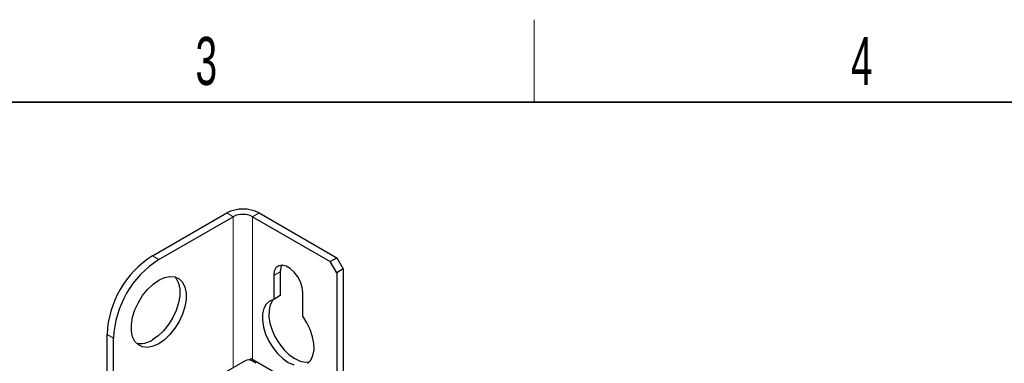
# Paper-space layout 'Blatt2' of a CAD drawing. Header units: millimetres. Extents: x 5 to 418, y 2 to 292.
# Tile 57 of 74: x 132 to 203, y 263 to 288. Entities that reach past the tile are written whole.
import ezdxf

# ---------------------------------------------------------------- set-up
doc = ezdxf.new("R2010")
doc.units = ezdxf.units.MM
doc.layers.add('SLD-0', color=7, linetype='Continuous')
doc.styles.add('SLDTEXTSTYLE0', font='TXT', dxfattribs={"width": 0.605})

psp = doc.layouts.new('Blatt2')

# ---------------------------------------------------------------- linework, layer by layer
at = {"color": 7, "linetype": 'Continuous', "lineweight": 25}
for p, q in [((141.423, 271.287), (146.844, 274.417)), ((141.895, 271.015), (147.316, 274.144)), ((148.73, 274.144), (154.387, 270.879)), ((149.201, 274.417), (154.858, 271.151)), ((154.387, 270.879), (154.858, 271.151)), ((154.858, 271.151), (155.33, 270.334)), ((154.858, 270.062), (154.387, 270.879)), ((150.262, 269.858), (150.262, 268.12)), ((150.733, 270.13), (150.733, 268.392)), ((155.33, 270.334), (154.858, 270.062)), ((154.858, 270.062), (154.858, 260.182)), ((155.33, 270.334), (155.33, 259.91)), ((150.733, 268.392), (150.262, 268.12)), ((152.383, 266.895), (152.383, 268.633)), ((138.123, 260.06), (138.123, 265.572)), ((138.595, 259.788), (138.595, 265.299)), ((148.188, 263.652), (145.943, 262.356)), ((148.612, 263.788), (148.471, 263.707)), ((167.932, 252.635), (148.612, 263.788)), ((148.989, 263.462), (148.659, 263.652))]:
    psp.add_line(p, q, dxfattribs=at)
at = {"color": 7, "linetype": 'Continuous', "lineweight": 18}
for p, q in [((147.316, 274.144), (146.844, 274.417)), ((147.316, 274.144), (147.316, 263.149)), ((148.73, 274.144), (149.201, 274.417)), ((148.73, 263.72), (148.73, 274.144)), ((141.423, 271.287), (141.895, 271.015)), ((150.733, 270.13), (150.262, 269.858)), ((138.123, 265.572), (138.595, 265.299))]:
    psp.add_line(p, q, dxfattribs=at)
at = {"color": 7, "linetype": 'Continuous', "lineweight": 25, "flags": 128}
for points in [[(152.383, 268.633), (152.34, 269.003), (152.215, 269.393), (152.017, 269.77), (151.763, 270.105), (151.474, 270.371), (151.172, 270.545), (150.882, 270.614), (150.628, 270.572), (150.43, 270.423), (150.305, 270.178), (150.262, 269.858)], [(150.846, 270.615), (150.776, 270.45), (150.733, 270.13)], [(141.895, 264.891), (141.478, 264.701), (141.08, 264.62), (140.717, 264.653), (140.406, 264.797), (140.159, 265.046), (139.989, 265.389), (139.902, 265.812), (139.902, 266.296), (139.989, 266.819), (140.159, 267.36), (140.406, 267.893), (140.717, 268.396), (141.08, 268.847), (141.478, 269.227), (141.895, 269.518), (142.311, 269.708), (142.709, 269.788), (143.072, 269.756), (143.383, 269.612), (143.63, 269.363), (143.8, 269.019), (143.887, 268.596), (143.887, 268.113), (143.8, 267.589), (143.63, 267.049), (143.383, 266.516), (143.072, 266.013), (142.709, 265.561), (142.311, 265.182), (141.895, 264.891)], [(143.056, 269.76), (143.158, 269.635), (143.329, 269.291), (143.416, 268.869), (143.416, 268.385), (143.329, 267.862), (143.158, 267.321), (142.912, 266.788), (142.601, 266.285), (142.238, 265.833), (141.84, 265.454), (141.423, 265.163)], [(150.262, 268.12), (149.958, 267.997), (149.714, 267.772), (149.543, 267.455), (149.452, 267.059), (149.444, 266.603), (149.52, 266.107), (149.678, 265.592), (149.908, 265.083), (150.203, 264.602), (150.547, 264.17), (150.926, 263.808), (151.323, 263.53), (151.719, 263.349)], [(150.246, 268.116), (150.186, 268.045), (150.015, 267.727), (149.923, 267.331), (149.915, 266.875), (149.992, 266.379), (150.149, 265.865), (150.38, 265.355), (150.674, 264.874), (151.018, 264.443), (151.397, 264.08), (151.794, 263.802), (152.191, 263.622), (152.57, 263.547), (152.871, 263.57)], [(152.737, 263.45), (152.968, 263.693), (153.125, 264.026), (153.201, 264.434), (153.193, 264.899), (153.102, 265.401), (152.931, 265.916), (152.688, 266.421), (152.383, 266.895)]]:
    psp.add_lwpolyline(points, dxfattribs=at)
at = {"color": 7, "linetype": 'Continuous', "lineweight": 25}
for centre, radius, start, end in [((148.023, 272.142), 2.562, 62.60967, 117.39033), ((148.023, 272.78), 1.537, 62.60967, 117.39033), ((145.257, 265.263), 7.141, 122.4763, 177.5237), ((145.729, 264.991), 7.141, 122.4763, 177.5237), ((140.538, 266.502), 1.605, 260.08974, 303.47027), ((148.423, 263.197), 0.512, 62.60967, 117.39033)]:
    psp.add_arc(centre, radius, start, end, dxfattribs=at)
at = {"layer": 'SLD-0', "lineweight": 18}
psp.add_line((169.25, 282.5), (169.25, 288.5), dxfattribs=at)
at = {"layer": 'SLD-0', "lineweight": 35}
psp.add_line((408, 282.5), (26, 282.5), dxfattribs=at)

# ---------------------------------------------------------------- texts
at = {"layer": 'SLD-0', "char_height": 3.5, "attachment_point": 2, "style": 'SLDTEXTSTYLE0'}
for s, insert in [('3', (145.353, 287.243)), ('4', (193.103, 287.243))]:
    psp.add_mtext(s, dxfattribs=dict(at, insert=insert))

doc.saveas('drawing.dxf')
